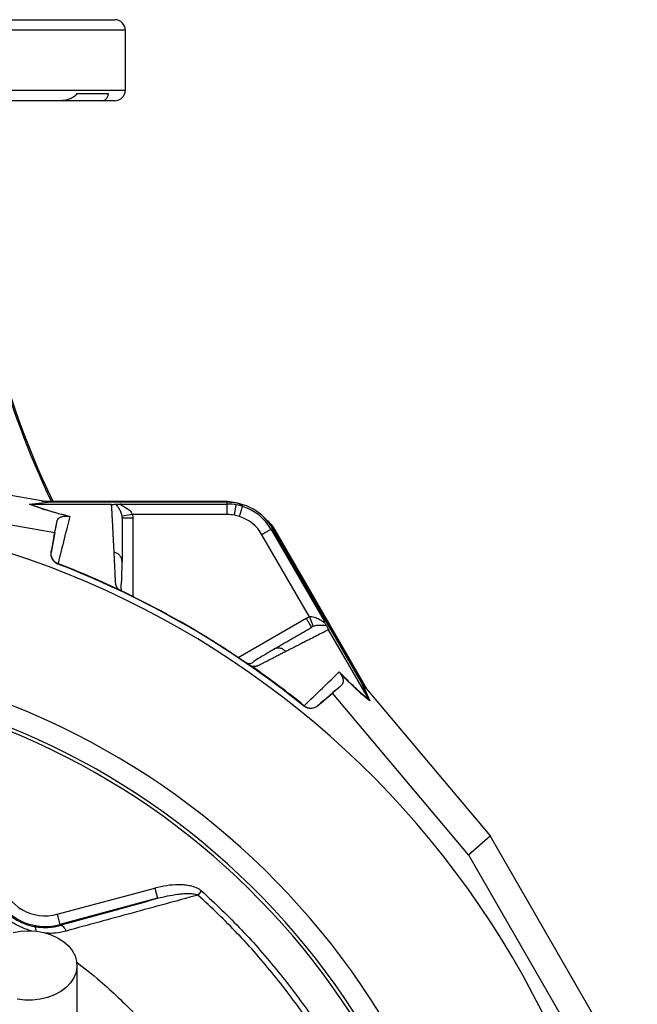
# Model space of a CAD drawing. Header units: millimetres. Extents: x 3528 to 6506, y 5193 to 8895.
# Tile 13 of 13: x 5430 to 6307, y 7482 to 8880. Entities that reach past the tile are written whole.
import ezdxf

# ---------------------------------------------------------------- set-up
doc = ezdxf.new("R2010")
doc.units = ezdxf.units.MM
doc.header["$LTSCALE"] = 5

msp = doc.modelspace()

# ---------------------------------------------------------------- linework, layer by layer
at = {"color": 7, "linetype": 'Continuous', "lineweight": 25}
for p, q in [((4469.7, 8880.3), (5564.7, 8880.3)), ((5579.7, 8780.3), (5579.7, 8865.3)), ((5510.9, 8775.3), (5555.7, 8775.3)), ((5488.9, 8765.3), (5295.2, 8765.3)), ((5547.3, 8765.3), (5488.9, 8765.3)), ((5564.7, 8765.3), (5547.3, 8765.3)), ((5468.5, 8195.3), (5191.9, 8244.3)), ((5183.9, 8204), (5479.3, 8151.8)), ((5461.1, 8196.6), (5715.8, 8196.6)), ((5715.8, 8196.6), (5715.8, 8195.6)), ((5443.3, 8192.1), (5470.1, 8195.1)), ((5472.9, 8194.8), (5446.2, 8191.8)), ((5560.2, 8191.8), (5446.3, 8191.8)), ((5467, 8195.6), (5715.8, 8195.6)), ((5724.5, 8194.8), (5472.9, 8194.8)), ((5574.1, 8192.3), (5724.5, 8192.3)), ((5724.5, 8192.3), (5724.5, 8194.8)), ((5724.5, 8177.4), (5724.5, 8192.3)), ((5734.7, 8176.4), (5737.3, 8191.2)), ((5741.8, 8174.7), (5746.3, 8188.9)), ((5479.3, 8151.8), (5482.6, 8168.3)), ((5589.8, 8177.4), (5575, 8175)), ((5724.5, 8177.4), (5589.8, 8177.4)), ((5786.8, 8156.3), (5789, 8157.6)), ((5786.8, 8156.3), (5862, 8026.2)), ((5914.7, 7939.7), (5789, 8157.6)), ((5479.3, 8151.8), (5474.4, 8123.7)), ((5841.2, 8032.2), (5773.8, 8148.8)), ((5794.9, 8151), (5794, 8150.5)), ((5794, 8150.5), (5918.4, 7935)), ((5794.9, 8151), (5922.2, 7930.4)), ((5474.4, 8123.7), (5474.5, 8124.4)), ((5575.2, 8110.1), (5574.8, 8112.3)), ((5483.9, 8107.8), (5483.7, 8107.1)), ((5571.9, 8070.2), (5571.5, 8070.4)), ((5841.2, 8032.2), (5846.6, 8018.2)), ((5925.5, 7915.1), (5868.5, 8013.8)), ((5792.3, 7986.7), (5790.2, 7985.9)), ((5757.7, 7962.9), (5757.3, 7963.1)), ((5874.2, 7923.7), (5886.9, 7934.9)), ((5925.5, 7915.1), (5914.7, 7939.7)), ((5916.4, 7937.4), (5927.2, 7912.7)), ((5917.4, 7936.2), (6098.1, 7721.1)), ((5852.5, 7905.4), (5874.2, 7923.7)), ((6067.2, 7694.1), (5874.2, 7923.7)), ((5833.4, 7905.3), (5833.9, 7905.7)), ((5852.9, 7905.9), (5852.5, 7905.4)), ((6067.2, 7694.1), (6098.1, 7721.1)), ((6272.8, 7418.5), (6098.1, 7721.1)), ((6067.2, 7694.1), (6233.9, 7405.3)), ((5482.9, 7609.6), (5621.6, 7646.7)), ((5621.6, 7646.7), (5625.5, 7632.3)), ((5687.9, 7642.7), (5682.8, 7636.9)), ((5625.5, 7632.3), (5486.7, 7595.1)), ((5482.9, 7609.6), (5486.7, 7595.1)), ((5487, 7593.9), (5486.7, 7595.1))]:
    msp.add_line(p, q, dxfattribs=at)
at = {"color": 8, "linetype": 'Continuous', "lineweight": 25}
for p, q in [((5579.7, 8865.3), (5063, 8865.3)), ((5063, 8780.3), (5579.7, 8780.3)), ((5590.2, 8172.4), (5590.2, 8060.9)), ((5740.1, 7974.3), (5836.7, 8030.1))]:
    msp.add_line(p, q, dxfattribs=at)
at = {"color": 7, "linetype": 'Continuous', "lineweight": 25, "flags": 128}
for points in [[(5715.8, 8195.6), (5727.6, 8194.8), (5728.5, 8194.7)], [(5786.9, 8161), (5787.4, 8160.3), (5794, 8150.5)], [(5420.4, 7583.7), (5431.2, 7585.6), (5442.2, 7586.2)], [(5442.2, 7586.2), (5453.2, 7585.6), (5464, 7583.7), (5474.2, 7580.6), (5483.5, 7576.3), (5491.8, 7571.1), (5498.8, 7564.9), (5504.3, 7558), (5508.2, 7550.6), (5510.5, 7542.8), (5510.9, 7534.9), (5509.6, 7527), (5506.5, 7519.4), (5501.7, 7512.2), (5495.5, 7505.7), (5487.8, 7499.9), (5479, 7495.2), (5469.2, 7491.5), (5458.7, 7488.9), (5447.7, 7487.7), (5436.7, 7487.7), (5425.8, 7488.9)], [(5487, 7593.9), (5488, 7593.9), (5489.1, 7593.7), (5490.2, 7593), (5491.3, 7592.1), (5492.4, 7590.9), (5493.5, 7589.4), (5494.5, 7587.7), (5495.4, 7585.8)]]:
    msp.add_lwpolyline(points, dxfattribs=at)
at = {"color": 7, "linetype": 'Continuous', "lineweight": 25}
for centre, radius, start, end in [((5564.7, 8865.3), 15, 0, 90), ((5564.7, 8780.3), 15, 270, 0), ((6628.6, 8745.5), 1276.4, 180, 205.4868), ((6628.6, 8745.5), 1278.3, 185.0628, 205.4447), ((5017.2, 6895.3), 1290, 278.9187, 88.32), ((5724.5, 8120.3), 74.5, 30, 90), ((5724.5, 8120.3), 72, 79.6989, 90), ((5724.5, 8120.3), 72, 72.3248, 79.6989), ((5724.5, 8120.3), 72, 30, 72.3248), ((5724.5, 8120.3), 57, 79.6989, 90), ((5724.5, 8120.3), 57, 72.3248, 79.6989), ((5724.5, 8120.3), 57, 30, 72.3248), ((5017.2, 6895.3), 1298.5, 51.0565, 68.9435), ((5017.2, 6895.3), 1087.5, 0, 81.2735), ((5017.2, 6895.3), 1052.5, 0, 80.9903), ((5017.2, 6895.3), 1057.5, 0, 81.0236), ((5466, 7672.6), 80.3, 195, 285), ((5466, 7672.6), 65.3, 195, 285)]:
    msp.add_arc(centre, radius, start, end, dxfattribs=at)
at = {"color": 8, "linetype": 'Continuous', "lineweight": 25}
msp.add_arc((5444.5, 7587.2), 8.33, 349.6605, 37.2724, dxfattribs=at)
at = {"color": 7, "linetype": 'Continuous', "lineweight": 25}
for centre, major_axis, start_param, end_param in [((5476.2, 8195.3), (85.1, -14.9), 4.624766, 4.642972), ((5913.6, 7942.8), (-55.5, 66.2), 1.640213, 1.658419)]:
    msp.add_ellipse(centre, major_axis=major_axis, ratio=0.015428, start_param=start_param, end_param=end_param, dxfattribs=at)
for points, knots in [([(5510.9, 8775.3), (5510.3, 8774.4), (5509.7, 8773.6), (5508.2, 8772.1), (5507.4, 8771.4), (5504.9, 8769.6), (5503.1, 8768.6), (5499.3, 8767), (5497.3, 8766.4), (5493.2, 8765.6), (5491.1, 8765.3), (5488.9, 8765.3)], [0, 0, 0, 0, 0.125, 0.125, 0.25, 0.25, 0.5, 0.5, 0.75, 0.75, 1, 1, 1, 1]), ([(5547.3, 8765.3), (5547.8, 8765.3), (5548.3, 8765.4), (5549.3, 8765.6), (5549.7, 8765.8), (5551, 8766.4), (5551.8, 8767), (5552.9, 8768.2), (5553.2, 8768.6), (5553.9, 8769.6), (5554.1, 8770.2), (5554.7, 8771.4), (5554.9, 8772.1), (5555.3, 8773.6), (5555.5, 8774.4), (5555.7, 8775.3)], [0, 0, 0, 0, 0.125, 0.125, 0.25, 0.25, 0.5, 0.5, 0.625, 0.625, 0.75, 0.75, 0.875, 0.875, 1, 1, 1, 1]), ([(5715.8, 8196.6), (5723.9, 8196.4), (5734.6, 8196), (5744.3, 8191.6), (5746.7, 8190.5)], [0, 0, 0, 0, 0.752145, 1, 1, 1, 1]), ([(5498.3, 8175.1), (5495.1, 8175.9), (5492, 8176.7), (5486.1, 8178.3), (5483.2, 8179), (5475, 8181.3), (5470, 8182.8), (5463.2, 8184.9), (5461.1, 8185.6), (5457, 8187), (5455.1, 8187.6), (5449.5, 8189.6), (5446.3, 8190.9), (5443.3, 8192.1)], [0, 0, 0, 0, 0.125, 0.125, 0.25, 0.25, 0.5, 0.5, 0.625, 0.625, 0.75, 0.75, 1, 1, 1, 1]), ([(5446.3, 8191.8), (5449.2, 8190.6), (5452.4, 8189.4), (5457.9, 8187.4), (5459.8, 8186.7), (5463.9, 8185.4), (5466, 8184.7), (5472.8, 8182.5), (5477.7, 8181.1), (5488.5, 8178.1), (5494.4, 8176.6), (5500.8, 8175)], [0, 0, 0, 0, 0.25, 0.25, 0.375, 0.375, 0.5, 0.5, 0.75, 0.75, 1, 1, 1, 1]), ([(5560.2, 8191.8), (5561, 8191.8), (5561.8, 8191.9), (5563.2, 8191.9), (5563.8, 8191.9), (5564.8, 8192), (5565.3, 8192), (5566.1, 8192), (5566.4, 8192.1), (5566.8, 8192.1)], [0, 0, 0, 0, 0.25, 0.25, 0.5, 0.5, 0.75, 0.75, 1, 1, 1, 1]), ([(5563.8, 8123.9), (5563.7, 8125), (5563.6, 8127.4), (5563.4, 8130.9), (5563.2, 8134.4), (5563.1, 8137.8), (5562.9, 8141.2), (5562.7, 8144.6), (5562.5, 8147.9), (5562.4, 8151.3), (5562.2, 8154.5), (5562, 8157.8), (5561.8, 8161), (5561.7, 8164.2), (5561.5, 8167.4), (5561.3, 8170.6), (5561.2, 8173.7), (5561, 8176.8), (5560.8, 8179.9), (5560.7, 8182.9), (5560.5, 8185.9), (5560.3, 8188.9), (5560.2, 8190.9), (5560.2, 8191.8)], [0, 0, 0, 0, 0.0453363, 0.0908939, 0.1366742, 0.1826782, 0.2289071, 0.2753619, 0.3220437, 0.3689537, 0.4160929, 0.4634623, 0.5110629, 0.5588958, 0.6069619, 0.6552622, 0.7037976, 0.7525692, 0.8015777, 0.8508242, 0.9003095, 0.9500345, 1, 1, 1, 1]), ([(5566.8, 8192.1), (5567.1, 8192.1), (5567.5, 8192.1), (5568.5, 8192.2), (5569.1, 8192.2), (5570.4, 8192.3), (5571.1, 8192.3), (5572.6, 8192.3), (5573.4, 8192.3), (5574.1, 8192.3)], [0, 0, 0, 0, 0.25, 0.25, 0.5, 0.5, 0.75, 0.75, 1, 1, 1, 1]), ([(5575, 8175), (5574.8, 8176.3), (5574.5, 8177.3), (5573.9, 8179.4), (5573.5, 8180.4), (5572.4, 8183), (5571.6, 8184.5), (5569.9, 8187.2), (5569.1, 8188.4), (5567.7, 8190.4), (5567.1, 8191.3), (5566.8, 8192.1)], [0, 0, 0, 0, 0.125, 0.125, 0.25, 0.25, 0.5, 0.5, 0.75, 0.75, 1, 1, 1, 1]), ([(5574.1, 8192.3), (5573.7, 8192.3), (5573.4, 8192.3), (5572.9, 8192.1), (5572.7, 8192), (5572.8, 8191.7), (5573, 8191.5), (5573.6, 8191.1), (5574, 8190.8), (5575.2, 8190.2), (5576.2, 8189.7), (5578.1, 8188.7), (5579, 8188.2), (5582, 8186.4), (5583.9, 8185.1), (5586.5, 8182.6), (5587.4, 8181.7), (5588.4, 8180.2), (5588.8, 8179.7), (5589.4, 8178.6), (5589.6, 8178), (5589.8, 8177.4)], [0, 0, 0, 0, 0.0625, 0.0625, 0.125, 0.125, 0.1875, 0.1875, 0.25, 0.25, 0.375, 0.375, 0.5, 0.5, 0.75, 0.75, 0.875, 0.875, 0.9375, 0.9375, 1, 1, 1, 1]), ([(5482.6, 8168.3), (5482.8, 8169.1), (5483.1, 8169.8), (5484.1, 8171.3), (5484.8, 8172), (5486.2, 8173), (5486.7, 8173.3), (5487.9, 8173.9), (5488.6, 8174.1), (5489.8, 8174.5), (5490.3, 8174.7), (5491.2, 8174.9), (5491.7, 8175), (5493, 8175.2), (5493.6, 8175.3), (5494.9, 8175.3), (5495.4, 8175.3), (5496.3, 8175.3), (5496.6, 8175.3), (5497.3, 8175.2), (5497.8, 8175.2), (5498.3, 8175.1)], [0, 0, 0, 0, 0.25, 0.25, 0.5, 0.5, 0.625, 0.625, 0.75, 0.75, 0.8125, 0.8125, 0.875, 0.875, 0.9375, 0.9375, 0.96875, 0.96875, 0.984375, 0.984375, 1, 1, 1, 1]), ([(5500.8, 8175), (5498.2, 8164.8), (5495.6, 8154.2), (5490, 8131.8), (5487, 8120.1), (5484, 8107.8)], [0, 0, 0, 0, 0.5, 0.5, 1, 1, 1, 1]), ([(5575.2, 8172.4), (5575.2, 8171.3), (5575.2, 8169), (5575.2, 8165.6), (5575.2, 8162.1), (5575.2, 8158.6), (5575.2, 8155), (5575.2, 8151.4), (5575.2, 8147.8), (5575.2, 8144.2), (5575.2, 8140.5), (5575.2, 8136.8), (5575.2, 8133.1), (5575.2, 8129.4), (5575.2, 8125.6), (5575.2, 8121.8), (5575.2, 8117.9), (5575.2, 8114), (5575.2, 8111.4), (5575.2, 8110.1)], [0, 0, 0, 0, 0.061953, 0.123509, 0.18467, 0.245435, 0.305808, 0.365787, 0.425376, 0.484574, 0.543383, 0.601804, 0.659839, 0.717488, 0.774754, 0.831636, 0.888137, 0.944258, 1, 1, 1, 1]), ([(5590.2, 8172.4), (5588.2, 8172.4), (5586.3, 8172.4), (5582.6, 8172.4), (5581, 8172.4), (5578.2, 8172.4), (5577.1, 8172.4), (5575.6, 8172.4), (5575.2, 8172.4), (5575.2, 8172.4)], [0, 0, 0, 0, 0.25, 0.25, 0.5, 0.5, 0.75, 0.75, 1, 1, 1, 1]), ([(5776.9, 8172.5), (5778.1, 8171.7), (5785.7, 8166.1), (5790.7, 8157.9), (5794.9, 8151)], [0, 0, 0, 0, 0.153545, 1, 1, 1, 1]), ([(5786.8, 8156.3), (5786.8, 8156.3), (5786.5, 8156.1), (5785.1, 8155.4), (5784.1, 8154.8), (5781.6, 8153.3), (5780.1, 8152.5), (5777, 8150.6), (5775.4, 8149.7), (5773.8, 8148.8)], [0, 0, 0, 0, 0.25, 0.25, 0.5, 0.5, 0.75, 0.75, 1, 1, 1, 1]), ([(5483.7, 8107.1), (5482.1, 8107.7), (5480.6, 8108.6), (5478, 8110.9), (5476.9, 8112.2), (5475.6, 8114.5), (5475.3, 8115.3), (5474.7, 8116.9), (5474.5, 8117.8), (5474.1, 8120.3), (5474.1, 8122), (5474.4, 8123.7)], [0, 0, 0, 0, 0.25, 0.25, 0.5, 0.5, 0.625, 0.625, 0.75, 0.75, 1, 1, 1, 1]), ([(5483.9, 8107.8), (5482.3, 8108.4), (5480.8, 8109.3), (5478.2, 8111.6), (5477.1, 8112.9), (5475.8, 8115.2), (5475.4, 8116), (5474.9, 8117.6), (5474.6, 8118.4), (5474.3, 8120.1), (5474.3, 8121), (5474.3, 8122.7), (5474.4, 8123.5), (5474.5, 8124.4)], [0, 0, 0, 0, 0.25, 0.25, 0.5, 0.5, 0.625, 0.625, 0.75, 0.75, 0.875, 0.875, 1, 1, 1, 1]), ([(5569.1, 8071.5), (5568.9, 8071.8), (5568.6, 8072.4), (5568.1, 8073.3), (5567.7, 8074.2), (5567.3, 8075), (5566.9, 8075.8), (5566.6, 8076.7), (5566.4, 8077.5), (5566.2, 8078.2), (5566, 8079.2), (5565.8, 8080.5), (5565.7, 8082.3), (5565.6, 8084.5), (5565.5, 8087), (5565.3, 8091.1), (5565.1, 8096.8), (5564.7, 8103.8), (5564.4, 8110.6), (5564.1, 8117.3), (5563.9, 8121.7), (5563.8, 8123.9)], [0, 0, 0, 0, 0.013423, 0.026738, 0.039956, 0.053088, 0.066144, 0.079134, 0.09207, 0.104963, 0.117824, 0.141662, 0.172831, 0.217057, 0.263491, 0.312127, 0.449156, 0.58733, 0.723761, 0.861313, 1, 1, 1, 1]), ([(5574.4, 8070), (5574.2, 8070.7), (5573.2, 8073.6), (5574.1, 8077.2), (5574.4, 8082.1), (5574.8, 8089.3), (5575, 8099.4), (5575, 8107.9), (5575, 8112.3)], [0, 0, 0, 0, 0.038407, 0.157587, 0.27726, 0.405507, 0.68637, 1, 1, 1, 1]), ([(5571.5, 8070.4), (5571.4, 8070.4), (5571.1, 8070.5), (5570.8, 8070.7), (5570.4, 8070.9), (5570, 8071.1), (5569.6, 8071.3), (5569.3, 8071.4), (5569.1, 8071.5)], [0, 0, 0, 0, 0.160202, 0.321039, 0.484027, 0.650625, 0.822199, 1, 1, 1, 1]), ([(5592.8, 8059.6), (5592.4, 8059.8), (5591.7, 8060.1), (5590.6, 8060.7), (5589.6, 8061.2), (5588.5, 8061.7), (5587.5, 8062.2), (5586.4, 8062.7), (5585.4, 8063.3), (5584.4, 8063.8), (5583.4, 8064.3), (5582.1, 8064.9), (5580.6, 8065.7), (5578.8, 8066.6), (5577.2, 8067.4), (5575.7, 8068.2), (5574.3, 8068.9), (5573, 8069.6), (5572.3, 8070), (5571.9, 8070.2)], [0, 0, 0, 0, 0.043919, 0.087472, 0.13073, 0.173768, 0.216664, 0.259492, 0.30233, 0.345255, 0.388344, 0.431671, 0.51489, 0.596546, 0.677156, 0.757259, 0.837405, 0.91814, 1, 1, 1, 1]), ([(5592.8, 8059.6), (5590.7, 8060.6), (5586.6, 8062.7), (5580.7, 8065.6), (5576.2, 8067.9), (5574.4, 8068.8), (5573.9, 8069.2)], [0, 0, 0, 0, 0.272035, 0.551471, 0.845021, 1, 1, 1, 1]), ([(5836.7, 8030.1), (5837.7, 8028.4), (5838.7, 8026.7), (5840.5, 8023.5), (5841.3, 8022.1), (5842.7, 8019.7), (5843.3, 8018.7), (5844, 8017.4), (5844.2, 8017.1), (5844.2, 8017.1)], [0, 0, 0, 0, 0.25, 0.25, 0.5, 0.5, 0.75, 0.75, 1, 1, 1, 1]), ([(5841.2, 8032.2), (5841.2, 8032.2), (5841.3, 8032.2), (5841.3, 8032.3), (5841.5, 8032.3), (5841.7, 8032.3), (5842, 8032.4), (5842.4, 8032.4), (5842.7, 8032.4), (5843.7, 8032.5), (5844.3, 8032.5), (5846.1, 8032.3), (5847.4, 8032), (5850.8, 8031), (5852.9, 8030), (5855.9, 8028.3), (5856.9, 8027.7), (5858.7, 8026.6), (5859.6, 8026), (5860.8, 8025.3), (5861.1, 8025.1), (5861.8, 8024.7), (5862.1, 8024.7), (5862.4, 8024.8), (5862.4, 8024.9), (5862.3, 8025.5), (5862.2, 8025.8), (5862, 8026.2)], [0, 0, 0, 0, 0.003906, 0.003906, 0.007812, 0.015625, 0.03125, 0.03125, 0.0625, 0.0625, 0.125, 0.125, 0.25, 0.25, 0.5, 0.5, 0.625, 0.625, 0.75, 0.75, 0.8125, 0.8125, 0.875, 0.875, 0.9375, 0.9375, 1, 1, 1, 1]), ([(5790.2, 7985.9), (5791.3, 7986.6), (5793.5, 7987.8), (5796.6, 7989.6), (5799.8, 7991.4), (5802.9, 7993.2), (5806, 7995), (5809.1, 7996.8), (5812.1, 7998.6), (5815.2, 8000.3), (5818.2, 8002.1), (5821.2, 8003.8), (5824.1, 8005.5), (5827.1, 8007.2), (5830, 8008.9), (5832.9, 8010.5), (5835.8, 8012.2), (5838.6, 8013.8), (5841.4, 8015.5), (5843.3, 8016.6), (5844.2, 8017.1)], [0, 0, 0, 0, 0.0526354, 0.1056085, 0.1589205, 0.2125726, 0.2665659, 0.3209015, 0.3755805, 0.4306039, 0.4859727, 0.541688, 0.5977508, 0.6541621, 0.7109228, 0.7680338, 0.8254962, 0.8833107, 0.9414784, 1, 1, 1, 1]), ([(5865.5, 8019.6), (5864.6, 8019.5), (5863.5, 8019.6), (5861, 8019.8), (5859.6, 8019.9), (5856.5, 8020), (5854.8, 8020), (5851.9, 8019.7), (5850.9, 8019.5), (5848.8, 8019), (5847.7, 8018.7), (5846.6, 8018.2)], [0, 0, 0, 0, 0.25, 0.25, 0.5, 0.5, 0.75, 0.75, 0.875, 0.875, 1, 1, 1, 1]), ([(5865.5, 8019.6), (5865.3, 8020), (5865.1, 8020.3), (5864.7, 8021.2), (5864.4, 8021.7), (5863.8, 8022.9), (5863.5, 8023.5), (5862.8, 8024.8), (5862.4, 8025.5), (5862, 8026.2)], [0, 0, 0, 0, 0.25, 0.25, 0.5, 0.5, 0.75, 0.75, 1, 1, 1, 1]), ([(5865.5, 8019.6), (5865.7, 8019), (5866.1, 8018.3), (5866.8, 8017), (5867, 8016.5), (5867.5, 8015.6), (5867.7, 8015.3), (5868.1, 8014.6), (5868.3, 8014.3), (5868.5, 8013.9)], [0, 0, 0, 0, 0.5, 0.5, 0.75, 0.75, 0.875, 0.875, 1, 1, 1, 1]), ([(5868.5, 8013.8), (5867.6, 8013.3), (5865.6, 8012.3), (5862.7, 8010.8), (5859.7, 8009.3), (5856.7, 8007.8), (5853.6, 8006.3), (5850.6, 8004.7), (5847.5, 8003.1), (5844.3, 8001.5), (5841.2, 7999.9), (5838, 7998.3), (5834.8, 7996.7), (5831.5, 7995), (5828.2, 7993.3), (5824.9, 7991.6), (5821.6, 7989.9), (5818.2, 7988.2), (5814.8, 7986.5), (5811.4, 7984.7), (5809, 7983.5), (5807.9, 7982.9)], [0, 0, 0, 0, 0.055211, 0.110128, 0.164753, 0.219086, 0.273129, 0.326884, 0.38035, 0.43353, 0.486425, 0.539036, 0.591365, 0.643413, 0.695181, 0.746671, 0.797884, 0.848822, 0.899487, 0.949879, 1, 1, 1, 1]), ([(5792.3, 7986.9), (5785, 7982.5), (5774.7, 7976.4), (5763.4, 7969.8), (5759.4, 7965.6), (5755.4, 7965.4), (5753.9, 7965.3)], [0, 0, 0, 0, 0.578265, 0.819399, 0.935238, 1, 1, 1, 1]), ([(5757.3, 7963.1), (5757.1, 7963.2), (5756.7, 7963.5), (5756.1, 7963.9), (5755.5, 7964.3), (5754.8, 7964.7), (5754.1, 7965.2), (5753.3, 7965.6), (5752.6, 7966.1), (5751.8, 7966.6), (5750.9, 7967.2), (5750.1, 7967.7), (5749.2, 7968.3), (5748.3, 7968.9), (5747.1, 7969.7), (5745.5, 7970.7), (5743.6, 7972), (5741.7, 7973.3), (5739.7, 7974.6), (5738.4, 7975.5), (5737.7, 7975.9)], [0, 0, 0, 0, 0.0442489, 0.088103, 0.1316437, 0.1749545, 0.21812, 0.2612256, 0.3043574, 0.347601, 0.3910414, 0.4347626, 0.4788469, 0.5233746, 0.5684236, 0.6548026, 0.7405374, 0.8262412, 0.9125282, 1, 1, 1, 1]), ([(5807.9, 7982.9), (5806.8, 7982.4), (5804.6, 7981.2), (5801.3, 7979.6), (5798, 7977.8), (5794.6, 7976.1), (5790.2, 7973.8), (5784.7, 7971), (5779.1, 7968.1), (5774.5, 7965.7), (5771.8, 7964.3), (5769.8, 7963.3), (5768.6, 7962.7), (5767.5, 7962.3), (5766.3, 7962), (5765, 7961.7), (5763.4, 7961.5), (5761.7, 7961.4), (5760.4, 7961.4), (5759.8, 7961.4)], [0, 0, 0, 0, 0.0777766, 0.1551997, 0.2322716, 0.3089948, 0.3853718, 0.5305262, 0.6744738, 0.7474235, 0.8196146, 0.8463831, 0.8697605, 0.889755, 0.9063828, 0.929523, 0.9527995, 0.9762724, 1, 1, 1, 1]), ([(5759.8, 7961.4), (5759.7, 7961.5), (5759.3, 7961.7), (5758.9, 7962), (5758.5, 7962.3), (5758.1, 7962.6), (5757.8, 7962.8), (5757.7, 7962.9)], [0, 0, 0, 0, 0.212576, 0.416535, 0.614103, 0.807726, 1, 1, 1, 1]), ([(5833.8, 7905.8), (5843, 7914.6), (5851.6, 7923), (5868.2, 7939), (5876.1, 7946.7), (5883.6, 7954)], [0, 0, 0, 0, 0.5, 0.5, 1, 1, 1, 1]), ([(5883.6, 7954), (5888.2, 7949.2), (5892.5, 7944.9), (5900.5, 7937), (5904.2, 7933.5), (5909.4, 7928.7), (5911.1, 7927.2), (5914.3, 7924.3), (5915.8, 7923), (5920.3, 7919.2), (5923, 7917.1), (5925.5, 7915.1)], [0, 0, 0, 0, 0.25, 0.25, 0.5, 0.5, 0.625, 0.625, 0.75, 0.75, 1, 1, 1, 1]), ([(5885, 7951.9), (5885.3, 7951.4), (5885.6, 7951.1), (5886, 7950.5), (5886.2, 7950.2), (5886.6, 7949.4), (5886.8, 7949), (5887.5, 7947.9), (5887.7, 7947.3), (5888.2, 7946.1), (5888.3, 7945.6), (5888.6, 7944.7), (5888.7, 7944.2), (5889, 7943), (5889.1, 7942.3), (5889.2, 7940.9), (5889.2, 7940.3), (5889, 7938.6), (5888.7, 7937.7), (5888, 7936.1), (5887.5, 7935.4), (5886.9, 7934.9)], [0, 0, 0, 0, 0.015625, 0.015625, 0.03125, 0.03125, 0.0625, 0.0625, 0.125, 0.125, 0.1875, 0.1875, 0.25, 0.25, 0.375, 0.375, 0.5, 0.5, 0.75, 0.75, 1, 1, 1, 1]), ([(5927.2, 7912.7), (5924.7, 7914.7), (5921.9, 7916.9), (5917.5, 7920.7), (5915.9, 7922), (5912.7, 7924.9), (5911, 7926.4), (5905.7, 7931.2), (5902, 7934.8), (5895.9, 7940.8), (5893.8, 7942.9), (5889.5, 7947.2), (5887.3, 7949.5), (5885, 7951.9)], [0, 0, 0, 0, 0.25, 0.25, 0.375, 0.375, 0.5, 0.5, 0.75, 0.75, 0.875, 0.875, 1, 1, 1, 1]), ([(5852.5, 7905.4), (5851.1, 7904.3), (5849.6, 7903.5), (5846.4, 7902.3), (5844.7, 7901.9), (5842.1, 7901.9), (5841.2, 7902), (5839.5, 7902.3), (5838.7, 7902.5), (5836.2, 7903.3), (5834.7, 7904.2), (5833.4, 7905.3)], [0, 0, 0, 0, 0.25, 0.25, 0.5, 0.5, 0.625, 0.625, 0.75, 0.75, 1, 1, 1, 1]), ([(5833.9, 7905.7), (5835.3, 7904.6), (5836.8, 7903.8), (5840, 7902.7), (5841.7, 7902.4), (5844.3, 7902.4), (5845.2, 7902.5), (5846.9, 7902.8), (5847.7, 7903), (5849.3, 7903.6), (5850.1, 7904), (5851.6, 7904.8), (5852.3, 7905.3), (5852.9, 7905.9)], [0, 0, 0, 0, 0.25, 0.25, 0.5, 0.5, 0.625, 0.625, 0.75, 0.75, 0.875, 0.875, 1, 1, 1, 1]), ([(5687.9, 7642.7), (5686.8, 7643.6), (5685.7, 7644.5), (5683.2, 7646), (5681.9, 7646.6), (5677.9, 7648.4), (5675.1, 7649.2), (5669.5, 7650.4), (5666.7, 7650.8), (5660.9, 7651.4), (5658.1, 7651.5), (5649.6, 7651.5), (5643.9, 7651), (5632.8, 7649.4), (5627.2, 7648.2), (5621.6, 7646.7)], [0, 0, 0, 0, 0.0625, 0.0625, 0.125, 0.125, 0.25, 0.25, 0.375, 0.375, 0.5, 0.5, 0.75, 0.75, 1, 1, 1, 1]), ([(5682.8, 7636.9), (5651.8, 7628.4), (5620.7, 7619.9), (5558.2, 7602.9), (5526.9, 7594.3), (5495.4, 7585.8)], [0, 0, 0, 0, 0.5, 0.5, 1, 1, 1, 1]), ([(5625.5, 7632.3), (5630.2, 7633.5), (5634.9, 7634.7), (5644.4, 7636.6), (5649.1, 7637.4), (5656.3, 7638.4), (5658.7, 7638.6), (5663.5, 7639), (5666, 7639.1), (5670.8, 7639.1), (5673.3, 7639), (5676.9, 7638.6), (5678.1, 7638.4), (5680.5, 7637.8), (5681.6, 7637.4), (5682.8, 7636.9)], [0, 0, 0, 0, 0.25, 0.25, 0.5, 0.5, 0.625, 0.625, 0.75, 0.75, 0.875, 0.875, 0.9375, 0.9375, 1, 1, 1, 1]), ([(5992.2, 7101), (5986.8, 7126.8), (5980.4, 7152.2), (5969.2, 7189.9), (5965.3, 7202.5), (5956.8, 7227.3), (5952.4, 7239.7), (5928.9, 7301), (5906.4, 7348.1), (5867.3, 7415.9), (5853.3, 7438), (5831, 7470.5), (5823.3, 7481.2), (5807.6, 7502.3), (5799.5, 7512.6), (5783, 7533), (5774.5, 7543.1), (5757.2, 7562.8), (5748.3, 7572.5), (5721.2, 7601), (5702.3, 7619.3), (5682.8, 7636.9)], [0, 0, 0, 0, 0.125, 0.125, 0.1875, 0.1875, 0.25, 0.25, 0.5, 0.5, 0.625, 0.625, 0.6875, 0.6875, 0.75, 0.75, 0.8125, 0.8125, 0.875, 0.875, 1, 1, 1, 1]), ([(5687.9, 7642.7), (5707.7, 7624.9), (5726.6, 7606.5), (5763, 7568.3), (5780.4, 7548.5), (5805.3, 7517.7), (5813.4, 7507.3), (5825.3, 7491.4), (5829.2, 7486.1), (5837, 7475.3), (5840.8, 7469.9), (5859.5, 7442.6), (5873.6, 7420.3), (5913.1, 7351.9), (5935.8, 7304.3), (5959.5, 7242.5), (5964, 7230), (5972.5, 7204.9), (5976.5, 7192.3), (5987.7, 7154.2), (5994.2, 7128.6), (5999.7, 7102.6)], [0, 0, 0, 0, 0.125, 0.125, 0.25, 0.25, 0.3125, 0.3125, 0.34375, 0.34375, 0.375, 0.375, 0.5, 0.5, 0.75, 0.75, 0.8125, 0.8125, 0.875, 0.875, 1, 1, 1, 1]), ([(5402.4, 7621.2), (5403.9, 7619.3), (5405.5, 7617.5), (5408.8, 7614.1), (5410.6, 7612.4), (5416, 7607.6), (5420, 7604.8), (5426.2, 7601), (5428.4, 7599.9), (5432.8, 7597.7), (5435.1, 7596.8), (5441.9, 7594.3), (5446.4, 7593), (5451.1, 7592.2)], [0, 0, 0, 0, 0.125, 0.125, 0.25, 0.25, 0.5, 0.5, 0.625, 0.625, 0.75, 0.75, 1, 1, 1, 1]), ([(5451.1, 7592.2), (5452.7, 7591.9), (5454.2, 7591.7), (5457.4, 7591.3), (5458.9, 7591.2), (5463.6, 7590.9), (5466.6, 7590.9), (5472.6, 7591.2), (5475.6, 7591.5), (5481.4, 7592.5), (5484.3, 7593.1), (5487, 7593.9)], [0, 0, 0, 0, 0.125, 0.125, 0.25, 0.25, 0.5, 0.5, 0.75, 0.75, 1, 1, 1, 1]), ([(5511, 7145.3), (5511, 7146.3), (5511, 7148.4), (5511, 7152), (5511, 7156.8), (5511, 7163), (5511, 7170.8), (5511, 7180.5), (5511, 7193.5), (5511, 7211.5), (5511, 7235.7), (5511, 7266.2), (5511, 7301.8), (5511, 7341.9), (5511, 7386.1), (5511, 7433.8), (5511, 7484.4), (5511, 7519.2), (5511, 7536.9)], [0, 0, 0, 0, 0.045521, 0.094717, 0.147611, 0.204275, 0.251456, 0.300858, 0.352419, 0.406213, 0.470225, 0.53729, 0.607172, 0.679907, 0.755587, 0.834151, 0.915609, 1, 1, 1, 1])]:
    msp.add_open_spline(points, degree=3, knots=knots, dxfattribs=at)
for points in [[(5446.2, 8191.8), (5445.2, 8191.8), (5444.2, 8191.9), (5443.3, 8192.1)], [(5446.2, 8191.8), (5446.2, 8191.8), (5446.2, 8191.8), (5446.3, 8191.8)], [(5472.9, 8194.8), (5471.9, 8194.8), (5471, 8194.9), (5470.1, 8195.1)], [(5474.5, 8124.4), (5477.4, 8140), (5480.1, 8154.6), (5482.6, 8168.3)], [(5498.3, 8175.1), (5499.1, 8175), (5499.9, 8175), (5500.8, 8175)], [(5575.2, 8172.4), (5575.2, 8173.3), (5575.1, 8174.2), (5575, 8175)], [(5589.8, 8177.4), (5590.1, 8175.7), (5590.2, 8174.1), (5590.2, 8172.4)], [(5569.1, 8071.5), (5555.2, 8078), (5527, 8090.6), (5498.4, 8102.2), (5483.9, 8107.8)], [(5737.7, 7975.9), (5691.3, 8006.9), (5642.8, 8034.9), (5592.8, 8059.6)], [(5836.7, 8030.1), (5838.1, 8030.9), (5839.6, 8031.6), (5841.2, 8032.2)], [(5846.6, 8018.2), (5845.8, 8017.9), (5845, 8017.5), (5844.2, 8017.1)], [(5833.9, 7905.8), (5821.9, 7915.5), (5797.5, 7934.5), (5772.5, 7952.5), (5759.8, 7961.4)], [(5885, 7951.9), (5884.5, 7952.5), (5884, 7953.2), (5883.6, 7954)], [(5886.9, 7934.9), (5876.3, 7925.8), (5865, 7916.2), (5852.9, 7905.9)], [(5916.4, 7937.4), (5915.8, 7938.1), (5915.2, 7938.9), (5914.7, 7939.7)], [(5925.5, 7915.1), (5925.5, 7915.1), (5925.5, 7915.1), (5925.5, 7915.1)], [(5925.5, 7915.1), (5926, 7914.2), (5926.6, 7913.5), (5927.2, 7912.7)], [(5487, 7593.9), (5533.5, 7606.8), (5579.6, 7619.5), (5625.5, 7632.3)]]:
    msp.add_open_spline(points, degree=3, dxfattribs=at)
at = {"color": 8, "linetype": 'Continuous', "lineweight": 25}
for points, knots in [([(5574.8, 8112.3), (5574.7, 8113.1), (5574.4, 8115.5), (5572.2, 8119), (5568.5, 8122.3), (5565.3, 8123.4), (5563.8, 8123.9)], [0, 0, 0, 0, 0.140589, 0.432387, 0.724184, 1, 1, 1, 1]), ([(5807.9, 7982.9), (5806.7, 7984), (5804.2, 7986.2), (5799.5, 7987.8), (5795.3, 7987.9), (5793.1, 7987), (5792.3, 7986.7)], [0, 0, 0, 0, 0.2758162, 0.5676136, 0.8594109, 1, 1, 1, 1]), ([(5446.9, 7585.7), (5444.6, 7586.3), (5438, 7588.2), (5427.6, 7592.9), (5415.8, 7599.8), (5404.4, 7608.2), (5397.9, 7615.1), (5394.4, 7618.6)], [0, 0, 0, 0, 0.115246, 0.329898, 0.543169, 0.761457, 1, 1, 1, 1]), ([(5495.4, 7585.8), (5492.5, 7585.1), (5485.5, 7583.4), (5475.8, 7582.2), (5469, 7582.6), (5466.6, 7582.7)], [0, 0, 0, 0, 0.310909, 0.761226, 1, 1, 1, 1]), ([(5509.7, 7542.2), (5521.1, 7533.3), (5551, 7510), (5594.9, 7467.2), (5641.4, 7414.9), (5682.9, 7359.2), (5719.2, 7300.7), (5750.4, 7239.8), (5776.5, 7176.6), (5796.5, 7114.3), (5810.8, 7053.4), (5820.2, 6994.4), (5825.3, 6934.7), (5826, 6875), (5822.3, 6815.5), (5813.9, 6756.5), (5801.1, 6698.3), (5784.3, 6641), (5763.8, 6584.9), (5739.2, 6527.8), (5709.9, 6469.8), (5675.4, 6411.6), (5637.1, 6355.7), (5595.2, 6302.6), (5549.4, 6251.7), (5515.7, 6220.5), (5498.5, 6204.6)], [0, 0, 0, 0, 0.02836, 0.074122, 0.119887, 0.165487, 0.210019, 0.254703, 0.299388, 0.34392, 0.382793, 0.421826, 0.460907, 0.499928, 0.538792, 0.577595, 0.616524, 0.655534, 0.694534, 0.733398, 0.777457, 0.821667, 0.865921, 0.910118, 0.954167, 1, 1, 1, 1])]:
    msp.add_open_spline(points, degree=3, knots=knots, dxfattribs=at)

doc.saveas('drawing.dxf')
